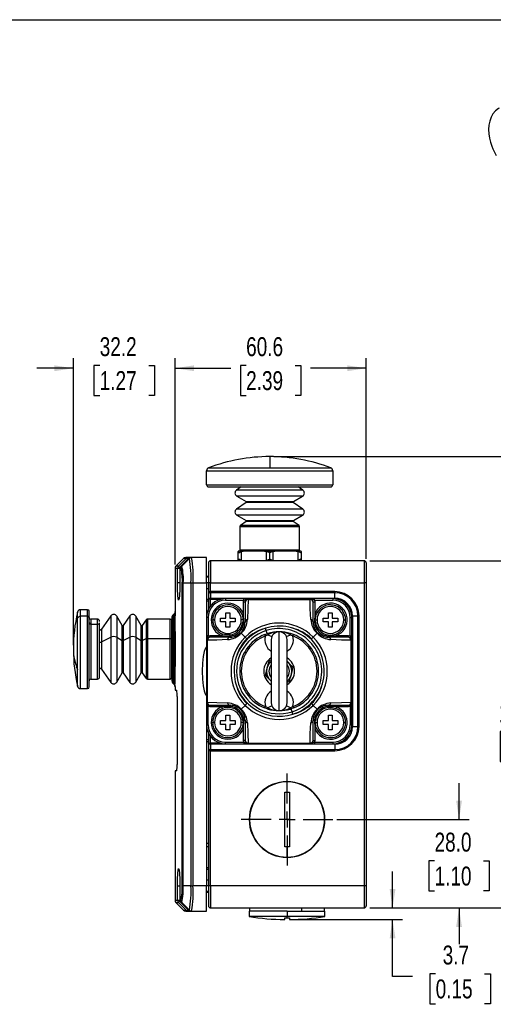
# Model space of a CAD drawing. Header units: millimetres. Extents: x 0 to 864, y 0 to 559.
# Tile 8 of 12: x 437 to 587, y 247 to 559. Entities that reach past the tile are written whole.
import ezdxf

# ---------------------------------------------------------------- set-up
doc = ezdxf.new("R2010")
doc.units = ezdxf.units.MM
doc.linetypes.add('CENTERX2', pattern=[20.32, 12.7, -2.54, 2.54, -2.54])
for name, color, linetype in [('CENTER', 40, 'CENTERX2'), ('DIMENSIONS', 140, 'Continuous'), ('SLD-DEFPOINTS', 7, 'Continuous')]:
    doc.layers.add(name, color=color, linetype=linetype)
doc.styles.add('SLDTEXTSTYLE0', font='TXT', dxfattribs={"width": 0.75})
doc.dimstyles.new('SLDDIMSTYLE0', dxfattribs={"dimtxt": 6, "dimasz": 6, "dimexe": 0, "dimexo": 0.0625, "dimgap": 1.5, "dimtad": 0, "dimtih": 1, "dimtoh": 1, "dimdec": 1, "dimrnd": 1e-09, "dimzin": 12, "dimdsep": 46, "dimtxsty": 'SLDTEXTSTYLE0', "dimsah": 1, "dimcen": 0.09, "dimadec": 0, "dimazin": 3, "dimtfac": 1, "dimtdec": 1, "dimtofl": 0, "dimtmove": 0, "dimatfit": 3, "dimfxl": 0, "dimfrac": 2, "dimtolj": 1, "dimtzin": 12, "dimarcsym": 0})
doc.dimstyles.new('SLDDIMSTYLE1', dxfattribs={"dimtxt": 6, "dimasz": 6, "dimexe": 0, "dimexo": 0.0625, "dimgap": 1.5, "dimtad": 0, "dimtih": 1, "dimtoh": 1, "dimdec": 1, "dimrnd": 1e-09, "dimzin": 4, "dimdsep": 46, "dimtxsty": 'SLDTEXTSTYLE0', "dimsah": 1, "dimcen": 0.09, "dimadec": 0, "dimazin": 1, "dimtfac": 1, "dimtdec": 1, "dimtofl": 0, "dimtmove": 0, "dimatfit": 3, "dimfxl": 0, "dimfrac": 2, "dimtolj": 1, "dimtzin": 12, "dimarcsym": 0})
doc.dimstyles.new('SLDDIMSTYLE2', dxfattribs={"dimtxt": 6, "dimasz": 6, "dimexe": 0, "dimexo": 0.0625, "dimgap": 1.5, "dimtad": 0, "dimtih": 1, "dimtoh": 1, "dimdec": 1, "dimrnd": 1e-09, "dimzin": 12, "dimdsep": 46, "dimtxsty": 'SLDTEXTSTYLE0', "dimsah": 1, "dimcen": 0.09, "dimadec": 0, "dimazin": 3, "dimtfac": 1, "dimtdec": 1, "dimtmove": 0, "dimatfit": 0, "dimfxl": 0, "dimfrac": 2, "dimtolj": 1, "dimtzin": 12, "dimarcsym": 0})
doc.dimstyles.new('SLDDIMSTYLE3', dxfattribs={"dimtxt": 6, "dimasz": 6, "dimexe": 0, "dimexo": 0.0625, "dimgap": 1.5, "dimtad": 0, "dimtih": 1, "dimtoh": 1, "dimdec": 1, "dimrnd": 1e-09, "dimzin": 4, "dimdsep": 46, "dimtxsty": 'SLDTEXTSTYLE0', "dimsah": 1, "dimcen": 0.09, "dimadec": 0, "dimazin": 1, "dimtfac": 1, "dimtdec": 1, "dimtmove": 0, "dimatfit": 0, "dimfxl": 0, "dimfrac": 2, "dimtolj": 1, "dimtzin": 12, "dimarcsym": 0})

# ---------------------------------------------------------------- blocks, each defined once
blk = doc.blocks.new('_D_4')
at = {"layer": 'DIMENSIONS'}
for p, q in [((555.33, 277.35), (555.33, 288.89)), ((548.17, 277.35), (558.51, 277.35)), ((523.92, 273.66), (558.51, 273.66)), ((555.33, 255.58), (555.33, 273.66)), ((568.99, 256.47), (567.17, 256.47)), ((567.17, 256.47), (567.17, 246.94)), ((584.51, 256.47), (586.34, 256.47)), ((586.34, 256.47), (586.34, 246.94)), ((561.68, 255.58), (555.33, 255.58)), ((567.17, 246.94), (568.99, 246.94)), ((586.34, 246.94), (584.51, 246.94))]:
    blk.add_line(p, q, dxfattribs=at)
for points in [[(555.33, 277.35), (556.26, 283.35), (554.41, 283.35)], [(555.33, 273.66), (554.41, 267.66), (556.26, 267.66)]]:
    blk.add_solid(points, dxfattribs=at)
at = {"layer": 'DIMENSIONS', "char_height": 6, "attachment_point": 1, "style": 'SLDTEXTSTYLE0'}
for s, insert in [('3.7', (571.21, 265.42)), ('0.15', (568.99, 254.68))]:
    blk.add_mtext(s, dxfattribs=dict(at, insert=insert))
blk = doc.blocks.new('_D_5')
at = {"layer": 'DIMENSIONS'}
for p, q in [((576.4, 305.35), (576.4, 316.89)), ((537.71, 305.35), (579.57, 305.35)), ((568.64, 292.23), (566.81, 292.23)), ((566.81, 292.23), (566.81, 282.71)), ((584.16, 292.23), (585.99, 292.23)), ((585.99, 292.23), (585.99, 282.71)), ((566.81, 282.71), (568.64, 282.71)), ((585.99, 282.71), (584.16, 282.71)), ((548.17, 277.35), (579.57, 277.35)), ((576.4, 277.35), (576.4, 265.81))]:
    blk.add_line(p, q, dxfattribs=at)
for points in [[(576.4, 305.35), (577.32, 311.35), (575.48, 311.35)], [(576.4, 277.35), (575.48, 271.35), (577.32, 271.35)]]:
    blk.add_solid(points, dxfattribs=at)
at = {"layer": 'DIMENSIONS', "char_height": 6, "attachment_point": 1, "style": 'SLDTEXTSTYLE0'}
for s, insert in [('28.0', (568.64, 301.19)), ('1.10', (568.64, 290.44))]:
    blk.add_mtext(s, dxfattribs=dict(at, insert=insert))
blk = doc.blocks.new('_D_6')
at = {"layer": 'DIMENSIONS'}
for p, q in [((548.17, 387.35), (602.18, 387.35)), ((599, 387.35), (599, 342.21)), ((591.24, 333.23), (589.42, 333.23)), ((589.42, 333.23), (589.42, 323.71)), ((606.76, 333.23), (608.59, 333.23)), ((608.59, 333.23), (608.59, 323.71)), ((589.42, 323.71), (591.24, 323.71)), ((599, 277.35), (599, 322.49)), ((608.59, 323.71), (606.76, 323.71)), ((548.17, 277.35), (602.18, 277.35))]:
    blk.add_line(p, q, dxfattribs=at)
for points in [[(599, 387.35), (598.08, 381.35), (599.93, 381.35)], [(599, 277.35), (599.93, 283.35), (598.08, 283.35)]]:
    blk.add_solid(points, dxfattribs=at)
at = {"layer": 'DIMENSIONS', "char_height": 6, "attachment_point": 1, "style": 'SLDTEXTSTYLE0'}
for s, insert in [('110.0', (589.03, 342.19)), ('4.33', (591.24, 331.44))]:
    blk.add_mtext(s, dxfattribs=dict(at, insert=insert))
blk = doc.blocks.new('_D_7')
at = {"layer": 'DIMENSIONS'}
for p, q in [((517.67, 420.35), (626.18, 420.35)), ((623, 420.35), (623, 358.71)), ((615.24, 349.73), (613.42, 349.73)), ((613.42, 349.73), (613.42, 340.21)), ((630.76, 349.73), (632.59, 349.73)), ((632.59, 349.73), (632.59, 340.21)), ((613.42, 340.21), (615.24, 340.21)), ((632.59, 340.21), (630.76, 340.21)), ((623, 277.35), (623, 338.99)), ((548.17, 277.35), (626.18, 277.35))]:
    blk.add_line(p, q, dxfattribs=at)
for points in [[(623, 420.35), (622.08, 414.35), (623.93, 414.35)], [(623, 277.35), (623.93, 283.35), (622.08, 283.35)]]:
    blk.add_solid(points, dxfattribs=at)
at = {"layer": 'DIMENSIONS', "char_height": 6, "attachment_point": 1, "style": 'SLDTEXTSTYLE0'}
for s, insert in [('143.0', (613.03, 358.69)), ('5.63', (615.24, 347.94))]:
    blk.add_mtext(s, dxfattribs=dict(at, insert=insert))
blk = doc.blocks.new('_D_8')
at = {"layer": 'DIMENSIONS'}
for p, q in [((486.4, 386.21), (486.4, 451.53)), ((547, 387.92), (547, 451.53)), ((486.4, 448.35), (504.07, 448.35)), ((508.94, 449.23), (507.12, 449.23)), ((507.12, 449.23), (507.12, 439.71)), ((524.46, 449.23), (526.29, 449.23)), ((526.29, 449.23), (526.29, 439.71)), ((547, 448.35), (529.34, 448.35)), ((507.12, 439.71), (508.94, 439.71)), ((526.29, 439.71), (524.46, 439.71))]:
    blk.add_line(p, q, dxfattribs=at)
for points in [[(486.4, 448.35), (492.4, 447.43), (492.4, 449.27)], [(547, 448.35), (541, 449.27), (541, 447.43)]]:
    blk.add_solid(points, dxfattribs=at)
at = {"layer": 'DIMENSIONS', "char_height": 6, "attachment_point": 1, "style": 'SLDTEXTSTYLE0'}
for s, insert in [('60.6', (508.94, 458.19)), ('2.39', (508.94, 447.44))]:
    blk.add_mtext(s, dxfattribs=dict(at, insert=insert))
blk = doc.blocks.new('_D_9')
at = {"layer": 'DIMENSIONS'}
for p, q in [((454.2, 360.62), (454.2, 451.53)), ((486.4, 386.21), (486.4, 451.53)), ((454.2, 448.35), (442.66, 448.35)), ((462.54, 449.23), (460.72, 449.23)), ((460.72, 449.23), (460.72, 439.71)), ((478.06, 449.23), (479.89, 449.23)), ((479.89, 449.23), (479.89, 439.71)), ((486.4, 448.35), (497.94, 448.35)), ((460.72, 439.71), (462.54, 439.71)), ((479.89, 439.71), (478.06, 439.71))]:
    blk.add_line(p, q, dxfattribs=at)
for points in [[(454.2, 448.35), (448.2, 449.27), (448.2, 447.43)], [(486.4, 448.35), (492.4, 447.43), (492.4, 449.27)]]:
    blk.add_solid(points, dxfattribs=at)
at = {"layer": 'DIMENSIONS', "char_height": 6, "attachment_point": 1, "style": 'SLDTEXTSTYLE0'}
for s, insert in [('32.2', (462.54, 458.19)), ('1.27', (462.54, 447.44))]:
    blk.add_mtext(s, dxfattribs=dict(at, insert=insert))
blk = doc.blocks.new('SW_CENTERMARKSYMBOL_5')
at = {"layer": 'CENTER', "color": 0}
for p, q in [((0, 5.08), (0, 14.54)), ((-5.08, 0), (-14.54, 0)), ((0, 0), (-2.54, 0)), ((0, 0), (0, 2.54)), ((0, 0), (0, -2.54)), ((0, 0), (2.54, 0)), ((5.08, 0), (14.54, 0)), ((0, -5.08), (0, -14.54))]:
    blk.add_line(p, q, dxfattribs=at)

msp = doc.modelspace()

# ---------------------------------------------------------------- linework, layer by layer
at = {"color": 7, "linetype": 'Continuous', "lineweight": 25}
for p, q in [((516.4, 420.35), (516.4, 416.8)), ((496.4, 415.87), (536.4, 415.87)), ((496.4, 411.45), (496.4, 415.87)), ((497.05, 416.8), (516.4, 416.8)), ((516.4, 416.8), (535.76, 416.8)), ((536.4, 415.87), (536.4, 411.45)), ((496.4, 411.45), (536.4, 411.45)), ((497.1, 410.75), (535.7, 410.75)), ((507.4, 410.75), (505.87, 409.68)), ((526.93, 409.68), (505.87, 409.68)), ((526.93, 409.68), (525.41, 410.75)), ((508.92, 405.79), (505.87, 403.66)), ((526.85, 407.83), (505.95, 407.83)), ((505.95, 407.83), (508.9, 406.13)), ((508.9, 406.13), (523.9, 406.13)), ((523.89, 405.79), (508.92, 405.79)), ((509, 405.95), (523.8, 405.95)), ((526.93, 403.66), (523.89, 405.79)), ((523.9, 406.13), (526.85, 407.83)), ((526.93, 403.66), (505.87, 403.66)), ((526.85, 401.8), (505.95, 401.8)), ((505.95, 401.8), (508.9, 400.1)), ((508.92, 399.76), (507.12, 398.5)), ((508.9, 400.1), (523.9, 400.1)), ((523.89, 399.76), (508.92, 399.76)), ((509, 399.93), (523.8, 399.93)), ((525.69, 398.5), (523.89, 399.76)), ((523.9, 400.1), (526.85, 401.8)), ((525.9, 398.09), (506.9, 398.09)), ((506.9, 398.09), (506.9, 390.85)), ((525.69, 398.5), (507.12, 398.5)), ((525.9, 390.85), (525.9, 398.09)), ((506.4, 390.35), (506.4, 390.27)), ((508.02, 390.35), (506.4, 390.35)), ((506.4, 387.44), (506.4, 390.27)), ((506.9, 390.85), (525.9, 390.85)), ((507.4, 390.27), (508.02, 390.35)), ((507.4, 390.27), (507.4, 387.44)), ((514.79, 390.35), (508.02, 390.35)), ((516.4, 390.35), (514.79, 390.35)), ((514.79, 390.35), (515.4, 390.27)), ((515.4, 387.44), (515.4, 390.27)), ((516.4, 389.85), (516.4, 390.35)), ((518.02, 390.35), (516.4, 390.35)), ((517.4, 390.27), (518.02, 390.35)), ((517.4, 390.27), (517.4, 387.44)), ((524.79, 390.35), (518.02, 390.35)), ((524.79, 390.35), (525.4, 390.27)), ((526.4, 390.35), (524.79, 390.35)), ((525.4, 387.44), (525.4, 390.27)), ((526.4, 390.27), (526.4, 390.35)), ((526.4, 390.27), (526.4, 387.44)), ((489.11, 388.06), (486.7, 385.64)), ((487.48, 385.64), (489.9, 388.06)), ((490.68, 388.1), (488.22, 385.65)), ((488.56, 385.64), (490.97, 388.06)), ((490.6, 388.35), (489.9, 388.35)), ((489.9, 388.06), (490.23, 388.27)), ((490.6, 388.35), (490.23, 388.27)), ((491.21, 388.35), (490.6, 388.35)), ((490.64, 388.06), (490.96, 388.29)), ((490.97, 388.06), (490.64, 388.06)), ((490.96, 388.29), (491.35, 388.35)), ((491.68, 388.35), (491.35, 388.35)), ((496.4, 388.35), (491.68, 388.35)), ((496.4, 380.35), (496.4, 388.35)), ((497.7, 387.35), (497.7, 380.35)), ((546.3, 387.35), (497.7, 387.35)), ((516.4, 387.85), (516.4, 389.85)), ((516.4, 387.85), (516.4, 387.35)), ((546.3, 387.35), (546.3, 380.35)), ((486.4, 384.94), (486.4, 371.21)), ((487.19, 380.35), (487.19, 384.94)), ((487.92, 384.94), (487.92, 380.35)), ((488.27, 384.94), (487.93, 384.94)), ((487.93, 384.94), (487.93, 380.35)), ((497, 386.65), (497, 380.35)), ((547, 386.65), (547, 380.35)), ((497, 382.35), (496.4, 382.35)), ((497, 382.1), (496.4, 382.1)), ((488.7, 284.35), (488.7, 380.35)), ((489.02, 380.35), (491.43, 380.35)), ((489.02, 284.35), (489.02, 380.35)), ((491.43, 380.35), (491.43, 284.35)), ((491.43, 380.35), (492.11, 380.35)), ((492.11, 284.35), (492.11, 380.35)), ((492.11, 380.35), (496.4, 380.35)), ((496.4, 380.35), (496.4, 369.35)), ((496.4, 378.6), (497, 378.6)), ((497.7, 380.35), (497, 380.35)), ((497, 380.35), (497, 377.56)), ((497, 377.56), (497.7, 377.56)), ((497.7, 380.35), (546.3, 380.35)), ((497.7, 377.56), (497.7, 380.35)), ((497.7, 377.2), (497.7, 377.56)), ((537, 377.56), (497.7, 377.56)), ((537, 377.56), (537, 377.2)), ((546.3, 380.35), (546.3, 284.35)), ((547, 380.35), (546.3, 380.35)), ((547, 380.35), (547, 284.35)), ((497, 376.71), (497, 375.06)), ((497, 375.06), (497, 371.97)), ((497.7, 377.2), (497.7, 375.5)), ((537, 377.2), (497.7, 377.2)), ((497.7, 375.5), (497.7, 375.14)), ((497.7, 375.5), (537, 375.5)), ((502.4, 375.35), (502.4, 374.85)), ((508.19, 375.35), (502.4, 375.35)), ((502.4, 374.85), (508.19, 374.85)), ((508.1, 374.35), (508.19, 374.85)), ((508.19, 374.85), (508.19, 375.35)), ((509.31, 375.35), (508.19, 375.35)), ((509.6, 375.35), (509.6, 375.12)), ((529.2, 375.35), (509.6, 375.35)), ((509.6, 375.12), (529.21, 375.12)), ((529.21, 375.12), (529.2, 375.35)), ((530.62, 375.35), (529.2, 375.35)), ((530.62, 374.85), (530.62, 375.35)), ((536.4, 375.35), (530.62, 375.35)), ((530.62, 374.85), (530.7, 374.35)), ((530.62, 374.85), (536.4, 374.85)), ((536.4, 375.35), (536.4, 374.85)), ((537, 375.5), (537, 377.2)), ((458.7, 371.85), (456.49, 371.85)), ((459.2, 369.35), (459.2, 371.35)), ((508.1, 374.35), (508.6, 374.35)), ((508.1, 370.5), (508.1, 374.35)), ((508.6, 374.2), (508.6, 367.85)), ((530.2, 374.35), (530.7, 374.35)), ((530.2, 367.85), (530.2, 374.2)), ((530.7, 374.35), (530.7, 370.5)), ((455.52, 352.87), (455.52, 369.12)), ((458.7, 369.76), (456.49, 369.76)), ((459.2, 347.36), (459.2, 369.35)), ((461.8, 368.85), (459.7, 368.85)), ((466.07, 369.88), (463.12, 365.66)), ((469.63, 366.85), (467.93, 369.8)), ((472.1, 369.88), (469.97, 366.84)), ((475.66, 366.85), (473.95, 369.8)), ((477.25, 368.64), (475.99, 366.84)), ((484.9, 368.85), (477.66, 368.85)), ((485.4, 369.44), (485.4, 359.35)), ((485.4, 362.58), (485.4, 368.35)), ((486.09, 370.54), (485.7, 370.14)), ((496.9, 369.35), (496.4, 369.35)), ((496.4, 369.35), (496.4, 363.57)), ((496.9, 369.35), (496.9, 363.57)), ((497.85, 368.6), (498.35, 368.6)), ((500.85, 369.2), (502.55, 369.2)), ((500.85, 368), (500.85, 369.2)), ((502.55, 370.9), (503.75, 370.9)), ((502.55, 369.2), (502.55, 370.9)), ((503.75, 370.9), (503.75, 369.2)), ((503.75, 369.2), (505.45, 369.2)), ((505.45, 369.2), (505.45, 368)), ((507.64, 370.32), (508.1, 370.5)), ((507.64, 370.32), (507.95, 368.6)), ((507.95, 368.6), (507.9, 367.92)), ((508.25, 367.85), (508.1, 370.5)), ((530.7, 370.5), (530.55, 367.85)), ((530.7, 370.5), (531.17, 370.32)), ((530.85, 368.6), (531.17, 370.32)), ((530.9, 367.92), (530.85, 368.6)), ((533.35, 369.2), (535.05, 369.2)), ((533.35, 368), (533.35, 369.2)), ((535.05, 369.2), (535.05, 370.9)), ((535.05, 370.9), (536.25, 370.9)), ((536.25, 370.9), (536.25, 369.2)), ((536.25, 369.2), (537.95, 369.2)), ((537.95, 369.2), (537.95, 368)), ((541.9, 363.57), (541.9, 369.35)), ((541.9, 369.35), (542.4, 369.35)), ((542.4, 363.57), (542.4, 369.35)), ((542.65, 369.85), (542.65, 334.85)), ((542.65, 369.85), (544.36, 369.85)), ((544.36, 334.85), (544.36, 369.85)), ((544.71, 369.85), (544.36, 369.85)), ((544.71, 334.85), (544.71, 369.85)), ((459.7, 367.26), (461.8, 367.26)), ((462.5, 366.68), (462.5, 367.73)), ((462.5, 350.55), (462.5, 366.68)), ((462.71, 365.45), (462.5, 365.45)), ((502.55, 368), (500.85, 368)), ((502.55, 366.3), (502.55, 368)), ((503.75, 366.3), (502.55, 366.3)), ((503.75, 368), (503.75, 366.3)), ((505.45, 368), (503.75, 368)), ((508.25, 367.85), (508.6, 367.85)), ((530.55, 367.85), (530.2, 367.85)), ((535.05, 368), (533.35, 368)), ((535.05, 366.3), (535.05, 368)), ((536.25, 366.3), (535.05, 366.3)), ((536.25, 368), (536.25, 366.3)), ((537.95, 368), (536.25, 368)), ((463.12, 361.62), (466.07, 363.13)), ((467.93, 363.1), (469.63, 362.04)), ((469.97, 362.04), (472.1, 363.13)), ((473.95, 363.1), (475.66, 362.04)), ((475.99, 362.04), (477.25, 362.68)), ((477.66, 362.76), (484.9, 362.76)), ((485.4, 350.36), (485.4, 362.58)), ((496.9, 363.57), (496.4, 363.57)), ((496.4, 363.57), (496.4, 362.15)), ((496.63, 362.16), (496.4, 362.15)), ((496.4, 362.15), (496.4, 342.55)), ((496.63, 362.16), (496.63, 342.55)), ((496.9, 363.57), (497.4, 363.65)), ((497.4, 363.15), (497.4, 363.65)), ((497.4, 363.65), (501.26, 363.65)), ((503.9, 363.15), (497.56, 363.15)), ((501.44, 364.12), (501.26, 363.65)), ((501.26, 363.65), (503.9, 363.5)), ((503.9, 363.5), (503.9, 363.15)), ((507.39, 364.37), (508.58, 363.17)), ((514.88, 364), (515.83, 364.33)), ((515.06, 363.54), (514.88, 364)), ((515.06, 363.54), (515.83, 363.91)), ((515.83, 363.91), (517.11, 363.35)), ((516.9, 362.35), (516.9, 342.35)), ((519.4, 339.85), (519.4, 364.85)), ((521.69, 363.35), (522.97, 363.91)), ((521.9, 342.35), (521.9, 362.35)), ((522.97, 363.91), (523.74, 363.54)), ((523.92, 364), (522.98, 364.33)), ((523.92, 364), (523.74, 363.54)), ((530.22, 363.17), (531.42, 364.37)), ((534.9, 363.5), (537.55, 363.65)), ((534.9, 363.15), (534.9, 363.5)), ((541.25, 363.15), (534.9, 363.15)), ((537.37, 364.12), (537.55, 363.65)), ((537.55, 363.65), (541.4, 363.65)), ((541.4, 363.15), (541.4, 363.65)), ((541.4, 363.65), (541.9, 363.57)), ((541.9, 363.57), (542.4, 363.57)), ((542.17, 342.55), (542.17, 362.16)), ((542.4, 362.15), (542.17, 362.16)), ((542.4, 362.15), (542.4, 363.57)), ((542.4, 342.55), (542.4, 362.15)), ((485.4, 359.35), (485.4, 349.27)), ((485.4, 359.35), (485.7, 359.35)), ((485.7, 359.35), (486.25, 359.35)), ((516.9, 355.81), (516.11, 355.59)), ((462.5, 353.25), (462.71, 353.25)), ((463.12, 353.04), (466.07, 348.82)), ((515.53, 353.36), (515.28, 352.41)), ((515.78, 354.31), (515.53, 353.36)), ((516.11, 355.59), (515.78, 354.31)), ((522.21, 355.2), (521.9, 355.5)), ((522.91, 354.51), (522.21, 355.2)), ((523.86, 353.58), (522.91, 354.51)), ((523.52, 352.3), (523.86, 353.58)), ((459.7, 349.85), (461.8, 349.85)), ((467.93, 348.9), (469.63, 351.85)), ((469.97, 351.87), (472.1, 348.82)), ((473.95, 348.9), (475.66, 351.85)), ((475.99, 351.87), (477.25, 350.06)), ((477.66, 349.85), (484.9, 349.85)), ((515.28, 352.41), (514.95, 351.12)), ((514.95, 351.12), (515.9, 350.19)), ((515.9, 350.19), (516.6, 349.5)), ((516.6, 349.5), (516.9, 349.2)), ((522.69, 349.11), (523.03, 350.39)), ((523.03, 350.39), (523.27, 351.34)), ((523.27, 351.34), (523.52, 352.3)), ((456.49, 346.85), (458.7, 346.85)), ((485.7, 348.56), (486.09, 348.16)), ((486.4, 347.49), (486.4, 346.35)), ((486.4, 346.35), (486.95, 346.35)), ((521.9, 348.89), (522.69, 349.11)), ((487.04, 344.35), (487.04, 322.75)), ((496.4, 342.55), (496.63, 342.55)), ((496.4, 342.55), (496.4, 341.14)), ((496.4, 342.26), (496.4, 342.1)), ((496.9, 341.14), (496.4, 341.14)), ((496.4, 341.14), (496.4, 335.35)), ((497.4, 341.05), (496.9, 341.14)), ((496.9, 335.35), (496.9, 341.14)), ((497.4, 341.05), (497.4, 341.55)), ((501.26, 341.05), (497.4, 341.05)), ((497.56, 341.55), (503.9, 341.55)), ((503.9, 341.2), (501.26, 341.05)), ((501.44, 340.58), (501.26, 341.05)), ((503.9, 341.55), (503.9, 341.2)), ((507.39, 340.34), (508.58, 341.53)), ((514.88, 340.7), (515.06, 341.16)), ((515.83, 340.37), (514.88, 340.7)), ((515.83, 340.79), (515.06, 341.16)), ((517.11, 341.35), (515.83, 340.79)), ((522.97, 340.79), (521.69, 341.35)), ((523.74, 341.16), (522.97, 340.79)), ((523.92, 340.7), (522.98, 340.37)), ((523.74, 341.16), (523.92, 340.7)), ((530.22, 341.53), (531.42, 340.34)), ((534.9, 341.55), (541.25, 341.55)), ((534.9, 341.2), (534.9, 341.55)), ((537.55, 341.05), (534.9, 341.2)), ((537.55, 341.05), (537.37, 340.58)), ((541.4, 341.05), (537.55, 341.05)), ((541.4, 341.55), (541.4, 341.05)), ((541.9, 341.14), (541.4, 341.05)), ((541.9, 341.14), (542.4, 341.14)), ((541.9, 341.14), (541.9, 335.35)), ((542.17, 342.55), (542.4, 342.55)), ((542.4, 341.14), (542.4, 342.26)), ((542.4, 335.35), (542.4, 341.14)), ((502.55, 338.4), (503.75, 338.4)), ((502.55, 336.7), (502.55, 338.4)), ((503.75, 338.4), (503.75, 336.7)), ((535.05, 338.4), (536.25, 338.4)), ((535.05, 336.7), (535.05, 338.4)), ((536.25, 338.4), (536.25, 336.7)), ((496.4, 335.35), (496.4, 284.35)), ((496.4, 335.35), (496.9, 335.35)), ((497.85, 336.1), (498.35, 336.1)), ((500.85, 336.7), (502.55, 336.7)), ((500.85, 335.5), (500.85, 336.7)), ((502.55, 335.5), (500.85, 335.5)), ((502.55, 333.8), (502.55, 335.5)), ((503.75, 336.7), (505.45, 336.7)), ((503.75, 335.5), (503.75, 333.8)), ((505.45, 335.5), (503.75, 335.5)), ((505.45, 336.7), (505.45, 335.5)), ((507.95, 336.1), (507.64, 334.39)), ((507.64, 334.39), (508.1, 334.21)), ((507.9, 336.78), (507.95, 336.1)), ((508.1, 334.21), (508.25, 336.85)), ((508.1, 330.35), (508.1, 334.21)), ((508.25, 336.85), (508.6, 336.85)), ((508.6, 336.85), (508.6, 330.5)), ((530.2, 330.5), (530.2, 336.85)), ((530.2, 336.85), (530.55, 336.85)), ((530.55, 336.85), (530.7, 334.21)), ((531.17, 334.39), (530.7, 334.21)), ((530.7, 334.21), (530.7, 330.35)), ((530.85, 336.1), (530.9, 336.78)), ((531.17, 334.39), (530.85, 336.1)), ((533.35, 336.7), (535.05, 336.7)), ((533.35, 335.5), (533.35, 336.7)), ((535.05, 335.5), (533.35, 335.5)), ((535.05, 333.8), (535.05, 335.5)), ((536.25, 336.7), (537.95, 336.7)), ((536.25, 335.5), (536.25, 333.8)), ((537.95, 335.5), (536.25, 335.5)), ((537.95, 336.7), (537.95, 335.5)), ((542.4, 335.35), (541.9, 335.35)), ((542.65, 334.85), (544.36, 334.85)), ((544.71, 334.85), (544.36, 334.85)), ((497, 332.74), (497, 329.64)), ((503.75, 333.8), (502.55, 333.8)), ((536.25, 333.8), (535.05, 333.8)), ((497, 330.6), (496.4, 330.6)), ((497, 329.64), (497, 327.99)), ((497.7, 329.56), (497.7, 329.2)), ((537, 329.2), (497.7, 329.2)), ((497.7, 329.2), (497.7, 327.5)), ((502.4, 329.85), (508.19, 329.85)), ((502.4, 329.35), (502.4, 329.85)), ((502.4, 329.35), (508.19, 329.35)), ((508.19, 329.85), (508.1, 330.35)), ((508.6, 330.35), (508.1, 330.35)), ((508.19, 329.85), (508.19, 329.35)), ((508.19, 329.35), (509.31, 329.35)), ((509.6, 329.58), (529.21, 329.58)), ((509.6, 329.58), (509.6, 329.35)), ((509.6, 329.35), (529.2, 329.35)), ((529.2, 329.35), (529.21, 329.58)), ((529.5, 329.35), (530.62, 329.35)), ((530.2, 330.35), (530.7, 330.35)), ((530.7, 330.35), (530.62, 329.85)), ((530.62, 329.85), (530.62, 329.35)), ((530.62, 329.85), (536.4, 329.85)), ((530.62, 329.35), (536.4, 329.35)), ((536.4, 329.85), (536.4, 329.35)), ((537, 329.2), (537, 327.5)), ((497.7, 327.14), (497, 327.14)), ((497, 327.14), (497, 284.35)), ((497.7, 327.5), (537, 327.5)), ((497.7, 327.14), (497.7, 327.5)), ((497.7, 327.14), (537, 327.14)), ((497.7, 284.35), (497.7, 327.14)), ((537, 327.14), (537, 327.5)), ((486.4, 320.75), (486.4, 279.77)), ((486.95, 320.75), (486.4, 320.75)), ((521.9, 314.03), (521.9, 317.35)), ((521.15, 314.02), (521.9, 314.03)), ((521.15, 296.68), (521.15, 314.02)), ((521.9, 314.03), (522.65, 314.02)), ((522.65, 314.02), (522.65, 296.68)), ((522.65, 305.35), (521.15, 305.35)), ((521.9, 296.68), (521.15, 296.68)), ((521.9, 293.35), (521.9, 296.68)), ((522.65, 296.68), (521.9, 296.68)), ((487.19, 279.77), (487.19, 284.35)), ((487.92, 284.35), (487.92, 279.77)), ((487.93, 284.35), (487.93, 279.77)), ((491.43, 284.35), (489.02, 284.35)), ((491.43, 284.35), (492.11, 284.35)), ((496.4, 284.35), (492.11, 284.35)), ((497, 286.1), (496.4, 286.1)), ((496.4, 276.35), (496.4, 284.35)), ((497.7, 284.35), (497, 284.35)), ((497, 284.35), (497, 278.05)), ((497.7, 284.35), (497.7, 277.35)), ((546.3, 284.35), (497.7, 284.35)), ((547, 284.35), (546.3, 284.35)), ((546.3, 284.35), (546.3, 277.35)), ((547, 284.35), (547, 278.05)), ((496.4, 282.6), (497, 282.6)), ((496.4, 282.35), (497, 282.35)), ((486.7, 279.06), (489.11, 276.64)), ((489.9, 276.64), (487.48, 279.06)), ((487.93, 279.77), (488.27, 279.77)), ((488.22, 279.06), (488.56, 279.06)), ((488.22, 279.06), (490.64, 276.64)), ((488.23, 279.07), (490.79, 276.51)), ((488.56, 279.06), (490.97, 276.64)), ((489.11, 276.64), (489.9, 276.64)), ((489.82, 276.35), (490.6, 276.35)), ((489.9, 276.64), (490.23, 276.44)), ((490.23, 276.44), (490.6, 276.35)), ((490.6, 276.35), (491.21, 276.35)), ((490.64, 276.64), (490.97, 276.64)), ((490.64, 276.64), (490.8, 276.53)), ((491.35, 276.35), (490.96, 276.42)), ((491.35, 276.35), (491.68, 276.35)), ((491.68, 276.35), (496.4, 276.35)), ((497.7, 277.35), (546.3, 277.35)), ((509.9, 276.35), (509.9, 274.65)), ((521.9, 276.35), (509.9, 276.35)), ((521.9, 274.65), (509.9, 274.65)), ((510, 277.35), (510, 276.35)), ((521.9, 276.35), (521.9, 274.65)), ((521.9, 276.35), (533.9, 276.35)), ((521.9, 274.17), (521.9, 274.65)), ((533.9, 274.65), (521.9, 274.65)), ((526.46, 277.35), (526.46, 276.35)), ((533.8, 276.35), (533.8, 277.35)), ((533.9, 274.65), (533.9, 276.35)), ((521.15, 274.18), (521.9, 274.17)), ((521.15, 273.66), (521.15, 274.18)), ((521.9, 274.17), (522.65, 274.18)), ((522.65, 274.18), (522.65, 273.66))]:
    msp.add_line(p, q, dxfattribs=at)
at = {"color": 8, "linetype": 'Continuous', "lineweight": 25}
for p, q in [((489.9, 388.06), (489.11, 388.06)), ((487.19, 384.94), (486.4, 384.94)), ((487.48, 385.64), (486.7, 385.64)), ((487.92, 384.94), (487.19, 384.94)), ((487.95, 385.17), (487.48, 385.64)), ((487.93, 384.94), (487.92, 384.94)), ((488.22, 385.64), (488.22, 385.65)), ((487.93, 380.35), (487.19, 380.35)), ((487.93, 380.35), (487.92, 380.35)), ((497, 380.35), (496.4, 380.35)), ((497, 375.1), (496.4, 375.1)), ((496.4, 374.63), (497, 374.63)), ((497.7, 375.14), (500.84, 375.14)), ((497.7, 373.08), (497.7, 375.14)), ((537, 375.32), (537, 375.5)), ((456.49, 369.76), (456.49, 371.85)), ((458.7, 369.76), (458.7, 371.85)), ((455.52, 369.12), (455.52, 371.07)), ((456.49, 346.85), (456.49, 369.76)), ((458.7, 346.85), (458.7, 369.76)), ((459.7, 368.85), (459.7, 367.26)), ((461.8, 367.26), (461.8, 368.85)), ((466.07, 369.88), (466.07, 363.13)), ((467.93, 369.8), (467.93, 363.1)), ((472.1, 369.88), (472.1, 363.13)), ((473.95, 369.8), (473.95, 363.1)), ((477.25, 368.64), (477.25, 362.68)), ((477.66, 368.85), (477.66, 362.76)), ((484.9, 362.76), (484.9, 368.85)), ((485.7, 370.14), (485.7, 359.35)), ((498.9, 368.6), (498.35, 368.6)), ((507.95, 368.6), (507.4, 368.6)), ((530.85, 368.6), (531.4, 368.6)), ((539.9, 368.6), (540.45, 368.6)), ((542.38, 369.85), (542.65, 369.85)), ((459.7, 367.26), (459.7, 349.85)), ((461.8, 349.85), (461.8, 367.26)), ((463.12, 365.66), (463.12, 361.62)), ((469.63, 362.04), (469.63, 366.85)), ((469.8, 362.01), (469.8, 366.75)), ((469.97, 366.84), (469.97, 362.04)), ((475.66, 362.04), (475.66, 366.85)), ((475.83, 362.01), (475.83, 366.75)), ((475.99, 366.84), (475.99, 362.04)), ((515.32, 365.22), (515.07, 365.98)), ((515.62, 364.26), (515.32, 365.22)), ((466.07, 363.13), (466.07, 348.82)), ((467.93, 363.1), (467.93, 348.9)), ((469.63, 351.85), (469.63, 362.04)), ((469.8, 351.95), (469.8, 362.01)), ((469.97, 362.04), (469.97, 351.87)), ((472.1, 363.13), (472.1, 348.82)), ((473.95, 363.1), (473.95, 348.9)), ((475.66, 351.85), (475.66, 362.04)), ((475.83, 351.95), (475.83, 362.01)), ((475.99, 362.04), (475.99, 351.87)), ((477.25, 362.68), (477.25, 350.06)), ((477.66, 362.76), (477.66, 349.85)), ((484.9, 349.85), (484.9, 362.76)), ((462.5, 361.54), (462.71, 361.54)), ((463.12, 361.62), (463.12, 353.04)), ((485.7, 359.35), (485.7, 348.56)), ((455.52, 347.63), (455.52, 352.87)), ((523.49, 339.48), (523.18, 340.44)), ((523.73, 338.72), (523.49, 339.48)), ((496.45, 334.6), (496.4, 334.6)), ((498.9, 336.1), (498.35, 336.1)), ((507.95, 336.1), (507.4, 336.1)), ((530.85, 336.1), (531.4, 336.1)), ((539.9, 336.1), (540.45, 336.1)), ((542.38, 334.85), (542.65, 334.85)), ((497.7, 329.56), (497.7, 331.62)), ((496.4, 330.1), (497, 330.1)), ((500.84, 329.56), (497.7, 329.56)), ((537, 329.38), (537, 329.2)), ((497, 297.75), (496.4, 297.75)), ((496.4, 296.81), (497, 296.81)), ((497, 290.07), (496.4, 290.07)), ((496.4, 289.6), (497, 289.6)), ((487.19, 284.35), (487.93, 284.35)), ((487.93, 284.35), (487.92, 284.35)), ((497, 284.35), (496.4, 284.35)), ((486.4, 279.77), (487.19, 279.77)), ((486.7, 279.06), (487.48, 279.06)), ((487.19, 279.77), (487.92, 279.77)), ((487.48, 279.06), (487.95, 279.53)), ((487.92, 279.77), (487.93, 279.77)), ((488.22, 279.06), (488.22, 279.06))]:
    msp.add_line(p, q, dxfattribs=at)
at = {"color": 7, "linetype": 'Continuous', "lineweight": 25, "flags": 128}
for points in [[(589.1, 530.75), (588.93, 530.66), (587.97, 529.92), (587.13, 528.93), (586.54, 527.88), (586.11, 526.69), (585.85, 525.39), (585.77, 524.03), (585.84, 522.64), (586.06, 521.26), (586.39, 519.94), (586.79, 518.73), (587.14, 517.85), (587.59, 516.87), (588.17, 515.8)], [(506.4, 390.27), (506.47, 390.08), (506.67, 389.85)], [(506.67, 389.85), (506.98, 390.08), (507.4, 390.27)], [(516.4, 389.85), (515.89, 390.08), (515.4, 390.27)], [(517.4, 390.27), (516.91, 390.08), (516.4, 389.85)], [(526.14, 389.85), (525.82, 390.08), (525.4, 390.27)], [(526.4, 390.27), (526.33, 390.08), (526.14, 389.85)], [(490.64, 388.06), (490.38, 387.8), (488.22, 385.64)], [(490.23, 388.27), (490.3, 388.08), (490.41, 387.83), (490.41, 387.83)], [(506.67, 387.85), (506.47, 387.62), (506.4, 387.44)], [(507.4, 387.44), (506.98, 387.62), (506.67, 387.85)], [(516.4, 387.85), (515.89, 387.62), (515.4, 387.44)], [(517.4, 387.44), (516.91, 387.62), (516.4, 387.85)], [(526.14, 387.85), (525.82, 387.62), (525.4, 387.44)], [(526.4, 387.44), (526.33, 387.62), (526.14, 387.85)], [(488.56, 385.64), (488.52, 385.64), (488.47, 385.64), (488.43, 385.64), (488.39, 385.64), (488.34, 385.64), (488.3, 385.64), (488.26, 385.64), (488.22, 385.64)], [(487.93, 380.35), (487.9, 378.24), (487.8, 376.46), (487.67, 375.27), (487.53, 374.85), (487.39, 375.27), (487.28, 376.45), (487.21, 378.24), (487.19, 380.35)], [(497, 377.56), (497, 377.1), (497, 376.89), (497, 376.88), (497, 376.8), (497, 376.71)], [(497, 375.06), (497.02, 375.17), (497.07, 375.25)], [(497.07, 375.1), (497.02, 375.08), (497, 375.06)], [(509.6, 375.12), (509.52, 372.11), (509.38, 368.7)], [(529.43, 368.7), (529.28, 372.11), (529.21, 375.12)], [(535.9, 373.35), (536.78, 373.26), (536.83, 373.25)], [(486.4, 371.27), (486.33, 370.88), (486.11, 370.56)], [(484.9, 362.76), (485, 362.76), (485.09, 362.75), (485.18, 362.73), (485.26, 362.71), (485.32, 362.68), (485.36, 362.65), (485.39, 362.62), (485.4, 362.58)], [(503.05, 362.38), (499.64, 362.23), (496.63, 362.16)], [(503.83, 363.85), (502.61, 363.83), (501.44, 364.12)], [(507.23, 364.53), (507.27, 364.48), (507.39, 364.37)], [(531.58, 364.53), (531.54, 364.48), (531.42, 364.37)], [(542.17, 362.16), (539.16, 362.23), (535.75, 362.38)], [(496.4, 360.12), (495.98, 359.48), (495.63, 358.58), (495.28, 356.96), (495.07, 354.89), (495, 352.35)], [(523.52, 352.3), (523.37, 353.45), (522.91, 354.51)], [(495, 352.35), (495.07, 349.82), (495.28, 347.74), (495.63, 346.13), (495.98, 345.22), (496.4, 344.58)], [(515.28, 352.41), (515.43, 351.26), (515.9, 350.19)], [(486.11, 348.14), (486.33, 347.82), (486.4, 347.44)], [(496.63, 342.55), (499.64, 342.47), (503.05, 342.32)], [(507.23, 340.17), (507.27, 340.22), (507.39, 340.34)], [(531.58, 340.17), (531.53, 340.22), (531.42, 340.34)], [(534.97, 340.85), (536.19, 340.87), (537.37, 340.58)], [(535.75, 342.32), (539.16, 342.47), (542.17, 342.55)], [(509.38, 336), (509.52, 332.59), (509.6, 329.58)], [(529.21, 329.58), (529.28, 332.59), (529.43, 336)], [(497.7, 329.2), (497.44, 329.24), (497.32, 329.28), (497.21, 329.33), (497.07, 329.45), (497.02, 329.54), (497, 329.64)], [(497, 327.99), (497, 327.6), (497, 327.38), (497, 327.37), (497, 327.26), (497, 327.14)], [(524.23, 317.12), (522.91, 317.31), (521.95, 317.35)], [(487.19, 284.35), (487.21, 286.46), (487.28, 288.24), (487.39, 289.43), (487.53, 289.85), (487.67, 289.44), (487.8, 288.25), (487.9, 286.46), (487.93, 284.35)], [(490.41, 276.89), (490.36, 276.75), (490.26, 276.51), (490.23, 276.44)]]:
    msp.add_lwpolyline(points, dxfattribs=at)
at = {"color": 8, "linetype": 'Continuous', "lineweight": 25, "flags": 128}
for points in [[(508.19, 374.85), (508.55, 374.99), (508.88, 375.16), (509.23, 375.3), (509.27, 375.3)], [(486.14, 369.29), (486.12, 370.3), (486.11, 370.52)], [(486.4, 371.21), (486.4, 371.22), (486.41, 370.79), (486.43, 369.92)], [(486.11, 348.18), (486.11, 348.15), (486.12, 348.55), (486.15, 349.74), (486.18, 351.52), (486.22, 353.82), (486.25, 356.64), (486.25, 359.35)], [(515.78, 354.31), (516.47, 355.24), (516.9, 355.57)], [(521.9, 349.13), (522.34, 349.46), (523.03, 350.39)]]:
    msp.add_lwpolyline(points, dxfattribs=at)
at = {"color": 7, "linetype": 'Continuous', "lineweight": 25}
for centre, radius, start, end in [((516.4, 365.82), 54.53, 90, 110.7892), ((516.4, 365.82), 54.53, 69.2108, 90), ((497.4, 415.87), 1, 110.7892, 180), ((535.4, 415.87), 1, 360, 69.2108), ((497.1, 411.45), 0.7, 180, 270), ((506.5, 408.78), 1.1, 125, 240), ((526.3, 408.78), 1.1, 300, 55), ((535.7, 411.45), 0.7, 270, 0), ((508.8, 405.95), 0.2, 0, 60), ((508.8, 405.95), 0.2, 305, 0), ((524, 405.95), 0.2, 120, 180), ((524, 405.95), 0.2, 180, 235), ((506.5, 402.75), 1.1, 125, 240), ((526.3, 402.75), 1.1, 300, 55), ((508.8, 399.93), 0.2, 0, 60), ((508.8, 399.93), 0.2, 305, 0), ((524, 399.93), 0.2, 120, 180), ((524, 399.93), 0.2, 180, 235), ((507.4, 398.09), 0.5, 125, 180), ((525.4, 398.09), 0.5, 0, 55), ((507.4, 390.85), 0.5, 180, 270), ((525.4, 390.85), 0.5, 270, 360), ((489.82, 387.35), 1, 90, 135), ((491.68, 387.35), 1, 90.1094, 134.9522), ((458.99, 382.26), 32.5, 356.626, 10.2703), ((454.54, 382.34), 37.62, 356.9645, 9.1889), ((497.7, 386.65), 0.7, 90, 180), ((546.3, 386.65), 0.7, 360, 90), ((487.4, 384.94), 1, 135, 180), ((488.19, 384.94), 1, 135.0557, 180.0077), ((488.92, 384.94), 1, 134.9128, 180), ((488.93, 384.94), 1, 135.1081, 180.015), ((489.27, 384.94), 1, 135.1322, 180.0198), ((474.85, 381.38), 13.89, 355.7455, 14.8241), ((471.72, 381.53), 17.34, 356.1067, 13.7278), ((489.05, 405.62), 25.27, 269.1968, 269.9298), ((537, 369.85), 7.71, 0, 90), ((502.4, 369.35), 6, 90, 180), ((502.4, 369.35), 5.5, 90, 180), ((497.62, 376.59), 0.625, 81.9505, 168.5782), ((509.6, 374.35), 1, 90, 180), ((509.57, 374.16), 0.964, 88.0412, 177.6342), ((509.6, 374.35), 0.993, 89.665, 158.4613), ((529.21, 374.35), 0.993, 21.539, 90.3323), ((529.2, 374.35), 1, 0, 90), ((526.92, 366.64), 9.01, 65.7525, 75.305), ((529.24, 374.16), 0.964, 2.3658, 91.9588), ((536.4, 369.35), 6, 0, 90), ((536.4, 369.35), 5.5, 0, 90), ((537, 369.85), 7.35, 0, 90), ((537, 369.85), 5.65, 0, 90), ((456.49, 370.85), 1, 90, 167.1814), ((458.7, 371.35), 0.5, 0, 90), ((503.15, 368.6), 5.3, 20.9389, 180), ((503.15, 368.6), 4.8, 20.9389, 180), ((503.15, 368.6), 4.25, 0, 180), ((535.65, 368.6), 5.3, 290.9389, 159.0611), ((535.65, 368.6), 4.8, 0, 159.0611), ((535.65, 368.6), 4.25, 0, 180), ((501.59, 359.96), 47.36, 166.4783, 180.7341), ((456.44, 368.79), 0.977, 86.8187, 160.4074), ((458.74, 369.3), 0.464, 5.6826, 94.7311), ((459.7, 369.35), 0.5, 180, 270), ((461.8, 368.15), 0.7, 360, 90), ((466.97, 369.25), 1.1, 30, 145), ((473, 369.25), 1.1, 30, 145), ((477.66, 368.35), 0.5, 90, 145), ((484.9, 368.35), 0.5, 0, 90), ((486.4, 369.44), 1, 135, 180), ((485.59, 369.93), 0.848, 310.8739, 358.9521), ((51.23, 359.34), 435.02, 0.0014, 1.3108), ((503.15, 368.6), 5.3, 180, 249.0611), ((503.15, 368.6), 4.8, 180, 249.0611), ((503.15, 368.6), 4.25, 180, 0), ((502.64, 369.16), 6.75, 314.7009, 356.0723), ((509.51, 367.8), 0.908, 98.5095, 176.9827), ((536.14, 369.15), 6.72, 183.8285, 225.3983), ((529.3, 367.8), 0.908, 3.0173, 81.4905), ((535.65, 368.6), 4.25, 180, 0), ((535.65, 368.6), 4.8, 290.9389, 0), ((459.66, 367.73), 0.464, 185.6826, 274.7311), ((461.86, 366.62), 0.65, 5.6826, 94.7311), ((462.71, 365.95), 0.5, 270, 325), ((469.8, 366.95), 0.2, 210, 270), ((469.8, 366.95), 0.2, 270, 325), ((475.83, 366.95), 0.2, 210, 270), ((475.83, 366.95), 0.2, 270, 325), ((503.15, 368.6), 4.8, 278.1352, 351.8648), ((503.56, 368.19), 4.7, 274.1731, 355.8269), ((519.4, 352.35), 14.3, 107.6199, 180), ((519.4, 352.35), 13.5, 107.6199, 287.6199), ((503.9, 367.85), 4.7, 315, 360), ((508.43, 369.62), 1.78, 252.7585, 264.1682), ((519.4, 352.2), 15.4, 45.3871, 134.6129), ((519.4, 352.35), 14.3, 287.6199, 107.6199), ((519.4, 352.35), 13.5, 287.6199, 107.6199), ((534.9, 367.85), 4.7, 180, 225), ((530.37, 369.62), 1.78, 275.8318, 287.2415), ((535.25, 368.19), 4.7, 184.1731, 265.8269), ((535.65, 368.6), 4.8, 188.1352, 261.8648), ((466.97, 360.97), 2.34, 65.765, 112.4397), ((469.79, 362.36), 0.357, 243.9488, 272.6396), ((469.81, 362.39), 0.384, 268.0533, 293.1105), ((472.99, 360.97), 2.34, 65.765, 112.4397), ((475.81, 362.36), 0.357, 243.9488, 272.6396), ((475.84, 362.39), 0.384, 268.0533, 293.1105), ((477.63, 361.8), 0.96, 88.0533, 113.1105), ((505.11, 359.87), 9.01, 155.7521, 165.3055), ((497.4, 362.15), 1, 90, 180), ((497.4, 362.16), 0.993, 111.539, 180.3323), ((497.6, 362.19), 0.964, 92.3658, 181.9588), ((502.6, 369.08), 6.72, 273.8285, 315.3983), ((503.95, 362.24), 0.908, 93.0173, 171.4905), ((502.13, 363.32), 1.78, 5.8318, 17.2415), ((503.9, 367.85), 4.7, 270, 315), ((519.55, 352.35), 15.4, 135.3871, 224.6129), ((519.4, 352.35), 12.5, 111.2051, 248.7949), ((519.4, 352.35), 12, 111.2051, 248.7949), ((729.09, 583.12), 311.45, 224.9286, 225.0712), ((516.28, 364.12), 0.495, 155.646, 205.6769), ((519.18, 358.44), 6.41, 88.0336, 121.4966), ((519.4, 352.35), 12.5, 90, 106.6248), ((519.4, 362.35), 2.5, 90, 180), ((519.62, 358.44), 6.41, 58.5041, 91.9657), ((519.4, 362.35), 2.5, 0, 90), ((519.4, 352.35), 12.5, 73.3752, 90), ((522.53, 364.12), 0.495, 334.3231, 24.354), ((519.4, 352.35), 12, 291.2051, 68.7949), ((519.4, 352.35), 12.5, 291.2051, 68.7949), ((750.17, 142.67), 311.45, 134.9286, 135.0712), ((519.26, 352.35), 15.4, 315.3871, 44.6129), ((536.22, 369.11), 6.75, 224.7009, 266.0723), ((534.9, 367.85), 4.7, 225, 270), ((536.67, 363.32), 1.78, 162.7585, 174.1682), ((534.86, 362.24), 0.908, 8.5095, 86.9827), ((535.65, 368.6), 4.8, 261.8648, 290.9389), ((541.21, 362.19), 0.964, 358.0412, 87.6342), ((541.4, 362.15), 1, 0, 90), ((471.19, 359.42), 16.99, 180.2455, 202.7062), ((501.9, 358.7), 47.67, 179.5992, 193.3799), ((462.74, 362.5), 0.96, 268.0533, 293.1105), ((519.4, 352.35), 4.9, 120.6774, 180), ((519.4, 352.35), 4.9, 0, 59.3226), ((462.71, 352.75), 0.5, 35, 90), ((519.4, 352.35), 4, 128.6822, 231.3178), ((519.4, 352.35), 4, 308.6822, 51.3178), ((459.7, 349.35), 0.5, 90, 180), ((461.8, 350.55), 0.7, 270, 0), ((469.8, 351.75), 0.2, 90, 150), ((469.8, 351.75), 0.2, 35, 90), ((475.83, 351.75), 0.2, 90, 150), ((475.83, 351.75), 0.2, 35, 90), ((477.66, 350.35), 0.5, 215, 270), ((484.9, 350.35), 0.5, 270, 0), ((519.4, 352.35), 14.3, 180, 287.6199), ((519.4, 352.35), 4.9, 180, 239.3226), ((519.4, 352.35), 4.9, 300.6774, 0), ((456.49, 347.85), 1, 192.8186, 270), ((458.7, 347.35), 0.5, 270, 0), ((466.97, 349.45), 1.1, 215, 330), ((473, 349.45), 1.1, 215, 330), ((486.4, 349.27), 1, 180, 225), ((474.96, 344.77), 12.1, 358.035, 7.5312), ((497.4, 342.55), 1, 180, 270), ((505.12, 344.84), 9.01, 194.695, 204.2475), ((497.4, 342.54), 0.993, 179.665, 248.4613), ((497.6, 342.51), 0.964, 178.0412, 267.6342), ((503.15, 336.1), 5.3, 110.9389, 180), ((503.15, 336.1), 4.8, 110.9389, 180), ((503.15, 336.1), 4.25, 0, 180), ((503.15, 336.1), 4.8, 81.8648, 110.9389), ((502.59, 335.59), 6.75, 44.7009, 86.0723), ((503.95, 342.46), 0.908, 188.5095, 266.9827), ((502.13, 341.38), 1.78, 342.7585, 354.1682), ((503.15, 336.1), 4.8, 8.1352, 81.8648), ((503.9, 336.85), 4.7, 45, 90), ((503.56, 336.51), 4.7, 4.1731, 85.8269), ((503.9, 336.85), 4.7, 360, 45), ((502.67, 335.55), 6.72, 3.8285, 45.3983), ((729.08, 121.59), 311.43, 134.9288, 135.0714), ((519.4, 352.5), 15.4, 225.3871, 314.6129), ((516.28, 340.58), 0.495, 154.3231, 204.354), ((519.18, 346.26), 6.41, 238.5042, 271.9657), ((519.4, 352.35), 12.5, 253.3752, 270), ((519.4, 342.35), 2.5, 180, 270), ((519.4, 342.35), 2.5, 270, 0), ((519.62, 346.26), 6.41, 268.0336, 301.4966), ((519.4, 352.35), 12.5, 270, 286.6248), ((522.53, 340.58), 0.495, 335.646, 25.6769), ((536.17, 335.54), 6.75, 134.7009, 176.0723), ((309.72, 121.58), 311.45, 44.9286, 45.0712), ((534.9, 336.85), 4.7, 135, 180), ((535.25, 336.51), 4.7, 94.1731, 175.8269), ((535.65, 336.1), 5.3, 200.9389, 69.0611), ((535.65, 336.1), 4.8, 98.1352, 171.8648), ((535.65, 336.1), 4.25, 0, 180), ((536.2, 335.62), 6.72, 93.8285, 135.3983), ((534.9, 336.85), 4.7, 90, 135), ((534.86, 342.46), 0.908, 273.0173, 351.4905), ((536.67, 341.38), 1.78, 185.8318, 197.2415), ((535.65, 336.1), 4.8, 0, 69.0611), ((541.21, 342.51), 0.964, 272.3658, 1.9588), ((541.4, 342.55), 1, 270, 0), ((541.41, 342.54), 0.993, 291.539, 0.3323), ((533.69, 344.84), 9.01, 335.7521, 345.3055), ((502.4, 335.35), 6, 180, 270), ((502.4, 335.35), 5.5, 180, 270), ((503.15, 336.1), 5.3, 180, 339.0611), ((503.15, 336.1), 4.8, 180, 339.0611), ((503.15, 336.1), 4.25, 180, 0), ((508.43, 335.08), 1.78, 95.8318, 107.2415), ((509.51, 336.9), 0.908, 183.0173, 261.4905), ((529.3, 336.9), 0.908, 278.5095, 356.9827), ((530.37, 335.08), 1.78, 72.7585, 84.1682), ((535.65, 336.1), 4.8, 200.9389, 0), ((535.65, 336.1), 4.25, 180, 0), ((536.4, 335.35), 5.5, 270, 0), ((536.4, 335.35), 6, 270, 0), ((537, 334.85), 5.65, 270, 0), ((537, 334.85), 7.35, 270, 0), ((537, 334.85), 7.71, 270, 0), ((497.52, 331.02), 1.47, 249.3982, 277.1031), ((497.62, 328.12), 0.625, 191.4218, 278.0495), ((511.89, 338.06), 9.01, 245.7521, 255.3055), ((509.57, 330.54), 0.964, 182.3658, 271.9588), ((509.6, 330.35), 1, 180, 270), ((509.6, 330.35), 0.993, 201.539, 270.3323), ((529.2, 330.35), 1, 270, 0), ((529.24, 330.54), 0.964, 268.0412, 357.6342), ((478.11, 322.18), 8.95, 350.7953, 3.6385), ((521.9, 305.35), 12, 90, 270), ((521.9, 305.35), 11.9, 67.4773, 247.4773), ((521.9, 305.35), 11.9, 247.4773, 67.4773), ((521.9, 305.35), 12, 270, 90), ((472.65, 283.52), 16.07, 346.4821, 2.9483), ((469.02, 283.41), 20.02, 347.4592, 2.7063), ((489.05, 259.59), 24.76, 90.0717, 90.8195), ((458.91, 282.44), 32.58, 349.7475, 3.358), ((456.25, 282.27), 35.91, 350.519, 3.3274), ((487.4, 279.77), 1, 180, 225), ((488.19, 279.77), 1, 179.9923, 224.9443), ((488.92, 279.77), 1, 180, 225.0872), ((488.93, 279.77), 1, 179.985, 224.8918), ((489.27, 279.77), 1, 179.9816, 224.8673), ((497.7, 278.05), 0.7, 180, 270), ((546.3, 278.05), 0.7, 270, 0), ((489.82, 277.35), 1, 225, 270), ((491.68, 277.35), 1, 225.0572, 269.8896), ((521.9, 346.15), 72.5, 260.4727, 269.408), ((521.9, 346.15), 72.5, 270.5931, 279.5273)]:
    msp.add_arc(centre, radius, start, end, dxfattribs=at)
at = {"color": 8, "linetype": 'Continuous', "lineweight": 25}
for centre, radius, start, end in [((497.65, 374.69), 0.806, 86.4833, 135.9791), ((497.62, 371.98), 3.17, 88.5438, 99.9594), ((-5, 359.35), 491.54, 358.6177, 1.2318), ((518.11, 353.6), 12.73, 104.6436, 134.833), ((520.6, 353.44), 12.9, 45.3358, 75.8967), ((518.08, 353.7), 12.64, 135.0787, 164.9649), ((519.2, 362.3), 4.32, 163.4025, 237.8224), ((519.6, 362.3), 4.32, 302.1776, 16.5975), ((545.21, 364.27), 3.38, 192.0113, 212.6064), ((519.2, 352.35), 3.03, 139.2105, 220.7895), ((519.61, 352.35), 3.03, 319.2105, 40.7895), ((518.57, 351.32), 13.21, 193.2122, 224.3942), ((520.72, 351.01), 12.64, 315.0787, 344.9649), ((519.22, 342.4), 4.33, 122.2789, 196.5275), ((519.59, 342.4), 4.33, 343.4725, 57.7211), ((520.78, 350.98), 12.58, 285.2223, 314.9814), ((531.32, 326.55), 3.38, 102.0073, 122.6104)]:
    msp.add_arc(centre, radius, start, end, dxfattribs=at)
at = {"layer": 'SLD-DEFPOINTS'}
msp.add_line((0, 558.8), (863.6, 558.8), dxfattribs=at)

# ---------------------------------------------------------------- block references
at = {"layer": 'CENTER'}
msp.add_blockref('SW_CENTERMARKSYMBOL_5', (521.9, 305.35), dxfattribs=at)

# ---------------------------------------------------------------- dimensions: what is measured, and where the dimension line sits
at = {"layer": 'DIMENSIONS'}
for base, p1, p2, dimstyle, picture, middle in [((454.2, 448.35), (486.4, 384.94), (454.2, 359.35), 'SLDDIMSTYLE2', '_D_9', (470.3, 448.35)), ((486.4, 448.35), (547, 386.65), (486.4, 384.94), 'SLDDIMSTYLE0', '_D_8', (516.7, 448.35))]:
    dim = msp.add_linear_dim(base=base, p1=p1, p2=p2, dimstyle=dimstyle, dxfattribs=at)
    dim.commit()
    dim.dimension.update_dxf_attribs({"geometry": picture, "text_midpoint": middle, "dimtype": 160})
for base, p1, p2, dimstyle, picture, middle in [((623, 420.35), (546.9, 277.35), (516.4, 420.35), 'SLDDIMSTYLE1', '_D_7', (623, 348.85)), ((599, 387.35), (546.9, 277.35), (546.9, 387.35), 'SLDDIMSTYLE1', '_D_6', (599, 332.35)), ((576.4, 305.35), (546.9, 277.35), (536.44, 305.35), 'SLDDIMSTYLE3', '_D_5', (576.4, 291.35)), ((555.33, 277.35), (522.65, 273.66), (546.9, 277.35), 'SLDDIMSTYLE2', '_D_4', (555.33, 255.58))]:
    dim = msp.add_linear_dim(base=base, p1=p1, p2=p2, angle=90, dimstyle=dimstyle, dxfattribs=at)
    dim.commit()
    dim.dimension.update_dxf_attribs({"geometry": picture, "text_midpoint": middle, "dimtype": 160})

doc.saveas('drawing.dxf')
